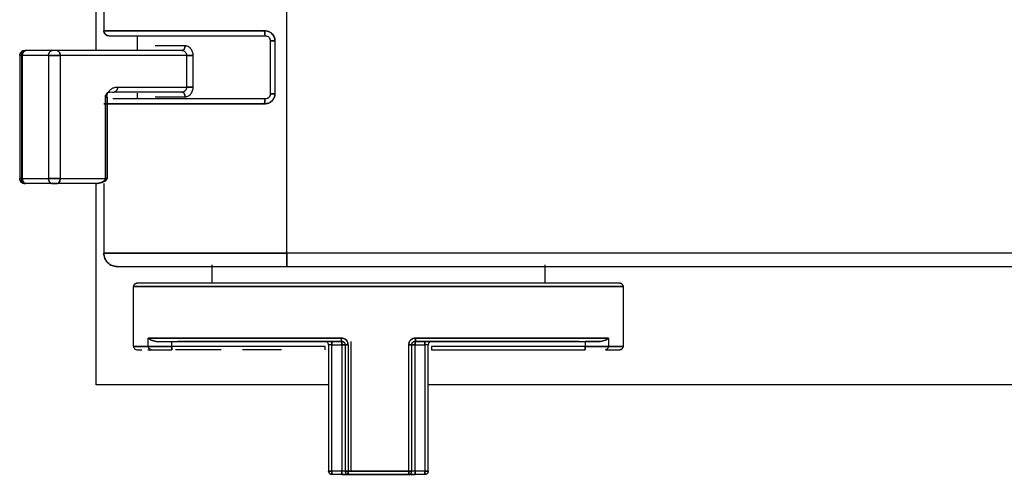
# Model space of a CAD drawing. Header units: millimetres. Extents: x -124 to 136, y -37 to 210.
# Tile 13 of 16: x -1 to 58, y 146 to 173. Entities that reach past the tile are written whole.
import ezdxf

# ---------------------------------------------------------------- set-up
doc = ezdxf.new("R2010")
doc.units = ezdxf.units.MM

msp = doc.modelspace()

# ---------------------------------------------------------------- linework, layer by layer
at = {"color": 7, "linetype": 'Continuous', "lineweight": 25}
for p, q in [((3.877, 171.037), (3.877, 204.087)), ((4.344, 177.754), (4.344, 172.229)), ((15.344, 158.837), (15.344, 173.537)), ((6.344, 171.929), (6.344, 171.037)), ((14.344, 171.629), (14.344, 168.429)), ((14.624, 171.629), (14.624, 168.429)), ((1.248, 171.037), (-0.366, 171.037)), ((9.037, 171.037), (1.53, 171.037)), ((7.425, 171.337), (9.229, 171.337)), ((-0.713, 170.742), (-0.713, 163.332)), ((1.019, 170.737), (-0.595, 170.737)), ((-0.595, 170.737), (-0.595, 163.337)), ((-0.535, 163.337), (-0.535, 170.737)), ((1.019, 170.737), (1.019, 163.337)), ((9.33, 170.737), (1.723, 170.737)), ((1.723, 170.737), (1.723, 163.337)), ((9.33, 168.837), (9.33, 170.737)), ((9.697, 170.737), (9.697, 168.837)), ((5.161, 168.837), (9.33, 168.837)), ((4.434, 163.337), (4.434, 168.237)), ((4.522, 168.237), (4.522, 163.337)), ((4.557, 163.337), (4.557, 168.237)), ((4.967, 168.537), (4.606, 168.515)), ((9.037, 168.537), (4.967, 168.537)), ((6.344, 168.479), (6.344, 168.129)), ((9.229, 168.237), (7.425, 168.237)), ((-0.595, 163.337), (1.019, 163.337)), ((1.723, 163.337), (4.522, 163.337)), ((1.248, 163.037), (-0.366, 163.037)), ((3.86, 163.037), (1.53, 163.037)), ((3.877, 150.914), (3.877, 163.037)), ((4.344, 163.035), (4.344, 158.837)), ((70.778, 158.837), (15.344, 158.837)), ((10.845, 157.037), (10.845, 158.137)), ((15.344, 158.037), (70.778, 158.037)), ((30.844, 158.137), (30.844, 157.037)), ((6.136, 153.237), (6.136, 156.837)), ((35.552, 156.837), (35.552, 153.237)), ((7.016, 153.237), (7.016, 153.737)), ((8.426, 153.237), (8.426, 153.537)), ((17.844, 153.337), (17.844, 145.737)), ((18.044, 153.537), (18.644, 153.537)), ((18.044, 145.737), (18.044, 153.337)), ((18.044, 153.337), (18.644, 153.337)), ((18.644, 153.337), (18.644, 145.737)), ((18.844, 153.337), (18.844, 145.737)), ((19.019, 153.337), (19.019, 145.737)), ((19.194, 153.537), (19.194, 145.737)), ((22.669, 145.737), (22.669, 153.337)), ((22.844, 145.737), (22.844, 153.337)), ((23.044, 153.337), (23.644, 153.337)), ((23.044, 145.737), (23.044, 153.337)), ((23.644, 153.337), (23.644, 145.737)), ((23.844, 145.737), (23.844, 153.337)), ((33.262, 153.537), (33.262, 153.237)), ((34.672, 153.737), (34.672, 153.237)), ((6.978, 153.037), (7.204, 153.037)), ((17.644, 153.237), (8.426, 153.237)), ((11.391, 153.037), (8.644, 153.037)), ((33.262, 153.237), (24.044, 153.237)), ((24.044, 153.037), (33.262, 153.037)), ((17.844, 150.914), (3.877, 150.914)), ((61.545, 150.914), (23.844, 150.914)), ((18.644, 145.737), (18.044, 145.737)), ((19.019, 145.737), (22.669, 145.737)), ((23.644, 145.737), (23.044, 145.737)), ((18.644, 145.537), (18.044, 145.537)), ((22.644, 145.537), (19.044, 145.537)), ((23.644, 145.537), (23.044, 145.537))]:
    msp.add_line(p, q, dxfattribs=at)
msp.add_arc((6.336, 153.237), 0.2, 180.01856, 270, dxfattribs=at)
for points in [[(4.644, 171.929), (4.605, 171.933), (4.526, 171.942), (4.427, 172.011), (4.358, 172.111), (4.349, 172.189), (4.344, 172.229)], [(14.008, 172.229), (13.353, 172.229), (12.043, 172.229), (10.198, 172.229), (8.517, 172.229), (7.062, 172.229), (5.876, 172.229), (5.006, 172.229), (4.449, 172.229), (4.379, 172.229), (4.344, 172.229)], [(4.344, 172.229), (4.349, 172.189), (4.358, 172.111), (4.427, 172.011), (4.526, 171.942), (4.605, 171.933), (4.644, 171.929)], [(4.344, 172.229), (4.379, 172.229), (4.449, 172.229), (5.006, 172.229), (5.876, 172.229), (7.062, 172.229), (8.517, 172.229), (10.198, 172.229), (12.043, 172.229), (13.353, 172.229), (14.008, 172.229)], [(14.044, 171.929), (14.039, 171.933), (14.03, 171.942), (14.018, 172.011), (14.009, 172.111), (14.008, 172.189), (14.008, 172.229)], [(4.644, 171.929), (4.678, 171.929), (4.746, 171.929), (5.288, 171.929), (6.134, 171.929), (7.288, 171.929), (8.704, 171.929), (10.338, 171.929), (12.133, 171.929), (13.407, 171.929), (14.044, 171.929)], [(4.819, 171.929), (4.969, 171.929), (5.268, 171.929), (6.139, 171.929), (7.287, 171.929), (8.704, 171.929), (10.338, 171.929), (12.133, 171.929), (13.407, 171.929), (14.044, 171.929)], [(14.624, 171.629), (14.587, 171.629), (14.512, 171.629), (14.42, 171.629), (14.356, 171.629), (14.348, 171.629), (14.344, 171.629)], [(-0.713, 170.737), (-0.708, 170.776), (-0.699, 170.855), (-0.63, 170.954), (-0.531, 171.024), (-0.452, 171.033), (-0.413, 171.037)], [(-0.413, 171.037), (-0.452, 171.033), (-0.531, 171.024), (-0.63, 170.954), (-0.699, 170.855), (-0.708, 170.776), (-0.713, 170.737)], [(-0.366, 171.037), (-0.396, 171.033), (-0.456, 171.024), (-0.531, 170.954), (-0.584, 170.855), (-0.591, 170.776), (-0.595, 170.737)], [(-0.595, 170.737), (-0.591, 170.776), (-0.584, 170.855), (-0.531, 170.954), (-0.456, 171.024), (-0.396, 171.033), (-0.366, 171.037)], [(-0.535, 170.737), (-0.533, 170.776), (-0.527, 170.855), (-0.482, 170.954), (-0.418, 171.024), (-0.367, 171.033), (-0.342, 171.037)], [(-0.413, 171.037), (-0.412, 171.037), (-0.41, 171.037), (-0.395, 171.037), (-0.373, 171.037), (-0.352, 171.037), (-0.342, 171.037)], [(-0.366, 171.037), (-0.379, 171.037), (-0.407, 171.037), (-0.411, 171.037), (-0.413, 171.037)], [(-0.366, 171.037), (-0.379, 171.037), (-0.406, 171.037), (-0.411, 171.037), (-0.413, 171.037)], [(1.248, 171.037), (1.218, 171.033), (1.158, 171.024), (1.082, 170.954), (1.029, 170.855), (1.022, 170.776), (1.019, 170.737)], [(1.019, 170.737), (1.022, 170.776), (1.029, 170.855), (1.082, 170.954), (1.158, 171.024), (1.218, 171.033), (1.248, 171.037)], [(1.53, 171.037), (1.508, 171.037), (1.464, 171.037), (1.383, 171.037), (1.305, 171.037), (1.267, 171.037), (1.248, 171.037)], [(1.53, 171.037), (1.555, 171.033), (1.606, 171.024), (1.67, 170.954), (1.715, 170.855), (1.72, 170.776), (1.723, 170.737)], [(1.723, 170.737), (1.72, 170.776), (1.715, 170.855), (1.67, 170.954), (1.606, 171.024), (1.555, 171.033), (1.53, 171.037)], [(9.229, 171.337), (9.226, 171.298), (9.22, 171.219), (9.176, 171.12), (9.112, 171.051), (9.062, 171.042), (9.037, 171.037)], [(-0.595, 170.737), (-0.629, 170.737), (-0.697, 170.737), (-0.707, 170.737), (-0.713, 170.737)], [(-0.713, 170.737), (-0.707, 170.737), (-0.697, 170.737), (-0.629, 170.737), (-0.595, 170.737)], [(1.019, 170.737), (1.067, 170.737), (1.163, 170.737), (1.358, 170.737), (1.559, 170.737), (1.668, 170.737), (1.723, 170.737)], [(1.723, 170.737), (1.668, 170.737), (1.559, 170.737), (1.358, 170.737), (1.163, 170.737), (1.067, 170.737), (1.019, 170.737)], [(9.33, 170.737), (9.357, 170.737), (9.411, 170.737), (9.511, 170.737), (9.611, 170.737), (9.669, 170.737), (9.697, 170.737)], [(5.161, 168.837), (5.158, 168.798), (5.152, 168.719), (5.107, 168.62), (5.043, 168.551), (4.993, 168.542), (4.967, 168.537)], [(9.697, 168.837), (9.669, 168.837), (9.611, 168.837), (9.511, 168.837), (9.411, 168.837), (9.357, 168.837), (9.33, 168.837)], [(4.434, 168.237), (4.442, 168.237), (4.456, 168.237), (4.479, 168.237), (4.5, 168.237), (4.52, 168.237), (4.536, 168.237), (4.548, 168.237), (4.556, 168.237), (4.557, 168.237), (4.557, 168.237)], [(4.557, 168.237), (4.557, 168.237), (4.556, 168.237), (4.548, 168.237), (4.537, 168.237), (4.527, 168.237), (4.522, 168.237)], [(9.037, 168.537), (9.062, 168.533), (9.112, 168.524), (9.176, 168.454), (9.22, 168.355), (9.226, 168.276), (9.229, 168.237)], [(14.008, 167.829), (14.008, 167.868), (14.009, 167.946), (14.018, 168.046), (14.03, 168.115), (14.039, 168.124), (14.044, 168.129)], [(14.344, 168.429), (14.348, 168.429), (14.356, 168.429), (14.42, 168.429), (14.512, 168.429), (14.587, 168.429), (14.624, 168.429)], [(4.344, 167.829), (4.379, 167.829), (4.449, 167.829), (5.006, 167.829), (5.876, 167.829), (7.062, 167.829), (8.517, 167.829), (10.198, 167.829), (12.043, 167.829), (13.353, 167.829), (14.008, 167.829)], [(14.008, 167.829), (13.353, 167.829), (12.043, 167.829), (10.198, 167.829), (8.517, 167.829), (7.062, 167.829), (5.876, 167.829), (5.006, 167.829), (4.449, 167.829), (4.379, 167.829), (4.344, 167.829)], [(-0.413, 163.037), (-0.452, 163.042), (-0.531, 163.051), (-0.63, 163.12), (-0.699, 163.219), (-0.708, 163.298), (-0.713, 163.337)], [(-0.713, 163.337), (-0.707, 163.337), (-0.697, 163.337), (-0.629, 163.337), (-0.595, 163.337)], [(-0.595, 163.337), (-0.629, 163.337), (-0.697, 163.337), (-0.707, 163.337), (-0.713, 163.337)], [(-0.713, 163.337), (-0.708, 163.298), (-0.699, 163.219), (-0.63, 163.12), (-0.531, 163.051), (-0.452, 163.042), (-0.413, 163.037)], [(-0.595, 163.337), (-0.591, 163.298), (-0.584, 163.219), (-0.531, 163.12), (-0.456, 163.051), (-0.396, 163.042), (-0.366, 163.037)], [(-0.366, 163.037), (-0.396, 163.042), (-0.456, 163.051), (-0.531, 163.12), (-0.584, 163.219), (-0.591, 163.298), (-0.595, 163.337)], [(-0.342, 163.037), (-0.367, 163.042), (-0.418, 163.051), (-0.482, 163.12), (-0.527, 163.219), (-0.533, 163.298), (-0.535, 163.337)], [(1.248, 163.037), (1.218, 163.042), (1.158, 163.051), (1.082, 163.12), (1.029, 163.219), (1.022, 163.298), (1.019, 163.337)], [(1.723, 163.337), (1.668, 163.337), (1.559, 163.337), (1.358, 163.337), (1.163, 163.337), (1.067, 163.337), (1.019, 163.337)], [(1.019, 163.337), (1.022, 163.298), (1.029, 163.219), (1.082, 163.12), (1.158, 163.051), (1.218, 163.042), (1.248, 163.037)], [(1.019, 163.337), (1.067, 163.337), (1.163, 163.337), (1.358, 163.337), (1.559, 163.337), (1.668, 163.337), (1.723, 163.337)], [(1.723, 163.337), (1.72, 163.298), (1.715, 163.219), (1.67, 163.12), (1.606, 163.051), (1.555, 163.042), (1.53, 163.037)], [(1.53, 163.037), (1.555, 163.042), (1.606, 163.051), (1.67, 163.12), (1.715, 163.219), (1.72, 163.298), (1.723, 163.337)], [(4.557, 163.337), (4.557, 163.337), (4.556, 163.337), (4.548, 163.337), (4.536, 163.337), (4.52, 163.337), (4.5, 163.337), (4.479, 163.337), (4.456, 163.337), (4.442, 163.337), (4.434, 163.337)], [(4.522, 163.337), (4.527, 163.337), (4.537, 163.337), (4.548, 163.337), (4.556, 163.337), (4.557, 163.337), (4.557, 163.337)], [(-0.342, 163.037), (-0.352, 163.037), (-0.373, 163.037), (-0.395, 163.037), (-0.41, 163.037), (-0.412, 163.037), (-0.413, 163.037)], [(-0.366, 163.037), (-0.379, 163.037), (-0.407, 163.037), (-0.411, 163.037), (-0.413, 163.037)], [(-0.413, 163.037), (-0.411, 163.037), (-0.406, 163.037), (-0.379, 163.037), (-0.366, 163.037)], [(1.248, 163.037), (1.267, 163.037), (1.305, 163.037), (1.383, 163.037), (1.464, 163.037), (1.508, 163.037), (1.53, 163.037)], [(3.86, 163.037), (3.609, 163.037), (3.107, 163.037), (2.491, 163.037), (2.064, 163.037), (2.009, 163.037), (1.981, 163.037)], [(4.344, 158.837), (4.356, 158.732), (4.38, 158.523), (4.565, 158.258), (4.83, 158.073), (5.039, 158.049), (5.144, 158.037)], [(15.344, 158.837), (14.624, 158.837), (13.184, 158.837), (11.107, 158.837), (9.193, 158.837), (7.516, 158.837), (6.138, 158.837), (5.121, 158.837), (4.467, 158.837), (4.385, 158.837), (4.344, 158.837)], [(4.344, 158.837), (4.385, 158.837), (4.467, 158.837), (5.121, 158.837), (6.138, 158.837), (7.516, 158.837), (9.193, 158.837), (11.107, 158.837), (13.184, 158.837), (14.624, 158.837), (15.344, 158.837)], [(5.144, 158.037), (5.039, 158.049), (4.83, 158.073), (4.565, 158.258), (4.38, 158.523), (4.356, 158.732), (4.344, 158.837)], [(15.344, 158.837), (15.344, 158.732), (15.344, 158.523), (15.344, 158.258), (15.344, 158.073), (15.344, 158.049), (15.344, 158.037)], [(15.344, 158.037), (15.344, 158.049), (15.344, 158.073), (15.344, 158.258), (15.344, 158.523), (15.344, 158.732), (15.344, 158.837)], [(5.144, 158.037), (5.182, 158.037), (5.258, 158.037), (5.864, 158.037), (6.807, 158.037), (8.085, 158.037), (9.641, 158.037), (11.416, 158.037), (13.341, 158.037), (14.676, 158.037), (15.344, 158.037)], [(5.144, 158.037), (5.182, 158.037), (5.258, 158.037), (5.864, 158.037), (6.807, 158.037), (8.085, 158.037), (9.641, 158.037), (11.416, 158.037), (13.341, 158.037), (14.676, 158.037), (15.344, 158.037)], [(6.336, 157.037), (6.31, 157.034), (6.258, 157.028), (6.191, 156.982), (6.145, 156.916), (6.139, 156.863), (6.136, 156.837)], [(6.136, 156.837), (6.139, 156.863), (6.145, 156.916), (6.191, 156.982), (6.258, 157.028), (6.31, 157.034), (6.336, 157.037)], [(6.136, 156.837), (6.191, 156.837), (6.3, 156.837), (7.175, 156.837), (8.534, 156.837), (10.377, 156.837), (12.62, 156.837), (15.179, 156.837), (17.956, 156.837), (20.844, 156.837), (23.732, 156.837), (26.509, 156.837), (29.068, 156.837), (31.311, 156.837), (33.154, 156.837), (34.513, 156.837), (35.388, 156.837), (35.497, 156.837), (35.552, 156.837)], [(35.552, 156.837), (35.497, 156.837), (35.388, 156.837), (34.513, 156.837), (33.154, 156.837), (31.311, 156.837), (29.068, 156.837), (26.509, 156.837), (23.732, 156.837), (20.844, 156.837), (17.956, 156.837), (15.179, 156.837), (12.62, 156.837), (10.377, 156.837), (8.534, 156.837), (7.175, 156.837), (6.3, 156.837), (6.191, 156.837), (6.136, 156.837)], [(35.352, 157.037), (35.298, 157.037), (35.19, 157.037), (34.327, 157.037), (32.986, 157.037), (31.168, 157.037), (28.956, 157.037), (26.432, 157.037), (23.693, 157.037), (20.844, 157.037), (17.995, 157.037), (15.256, 157.037), (12.732, 157.037), (10.52, 157.037), (8.702, 157.037), (7.361, 157.037), (6.498, 157.037), (6.39, 157.037), (6.336, 157.037)], [(35.352, 157.037), (35.298, 157.037), (35.19, 157.037), (34.327, 157.037), (32.986, 157.037), (31.168, 157.037), (28.956, 157.037), (26.432, 157.037), (23.693, 157.037), (20.844, 157.037), (17.995, 157.037), (15.256, 157.037), (12.732, 157.037), (10.52, 157.037), (8.702, 157.037), (7.361, 157.037), (6.498, 157.037), (6.39, 157.037), (6.336, 157.037)], [(35.552, 156.837), (35.549, 156.863), (35.543, 156.916), (35.497, 156.982), (35.431, 157.028), (35.378, 157.034), (35.352, 157.037)], [(35.352, 157.037), (35.378, 157.034), (35.431, 157.028), (35.497, 156.982), (35.543, 156.916), (35.549, 156.863), (35.552, 156.837)], [(18.614, 153.737), (17.331, 153.737), (14.765, 153.737), (11.41, 153.737), (8.645, 153.737), (7.559, 153.737), (7.016, 153.737)], [(7.016, 153.737), (7.559, 153.737), (8.645, 153.737), (11.41, 153.737), (14.765, 153.737), (17.331, 153.737), (18.614, 153.737)], [(7.491, 153.537), (8.055, 153.537), (9.183, 153.537), (11.857, 153.537), (15.037, 153.537), (17.442, 153.537), (18.644, 153.537)], [(17.844, 153.337), (17.841, 153.363), (17.835, 153.416), (17.789, 153.482), (17.723, 153.528), (17.67, 153.534), (17.644, 153.537)], [(18.044, 153.337), (18.018, 153.337), (17.965, 153.337), (17.899, 153.337), (17.853, 153.337), (17.847, 153.337), (17.844, 153.337)], [(18.044, 153.337), (18.018, 153.337), (17.965, 153.337), (17.899, 153.337), (17.853, 153.337), (17.847, 153.337), (17.844, 153.337)], [(18.044, 153.537), (18.044, 153.534), (18.044, 153.528), (18.044, 153.482), (18.044, 153.416), (18.044, 153.363), (18.044, 153.337)], [(18.044, 153.337), (18.044, 153.363), (18.044, 153.416), (18.044, 153.482), (18.044, 153.528), (18.044, 153.534), (18.044, 153.537)], [(18.644, 153.537), (18.64, 153.54), (18.632, 153.546), (18.622, 153.592), (18.615, 153.658), (18.614, 153.711), (18.614, 153.737)], [(18.644, 153.537), (18.644, 153.534), (18.644, 153.528), (18.644, 153.482), (18.644, 153.416), (18.644, 153.363), (18.644, 153.337)], [(18.644, 153.337), (18.644, 153.363), (18.644, 153.416), (18.644, 153.482), (18.644, 153.528), (18.644, 153.534), (18.644, 153.537)], [(18.644, 153.337), (18.67, 153.337), (18.723, 153.337), (18.789, 153.337), (18.835, 153.337), (18.841, 153.337), (18.844, 153.337)], [(18.844, 153.337), (18.841, 153.337), (18.835, 153.337), (18.789, 153.337), (18.723, 153.337), (18.67, 153.337), (18.644, 153.337)], [(19.019, 153.337), (18.996, 153.337), (18.948, 153.337), (18.891, 153.337), (18.852, 153.337), (18.847, 153.337), (18.844, 153.337)], [(22.844, 153.337), (22.842, 153.337), (22.836, 153.337), (22.797, 153.337), (22.74, 153.337), (22.693, 153.337), (22.669, 153.337)], [(22.844, 153.337), (22.847, 153.337), (22.853, 153.337), (22.899, 153.337), (22.965, 153.337), (23.018, 153.337), (23.044, 153.337)], [(23.044, 153.337), (23.018, 153.337), (22.965, 153.337), (22.899, 153.337), (22.853, 153.337), (22.847, 153.337), (22.844, 153.337)], [(23.074, 153.737), (23.074, 153.711), (23.073, 153.658), (23.066, 153.592), (23.056, 153.546), (23.048, 153.54), (23.044, 153.537)], [(23.044, 153.337), (23.044, 153.363), (23.044, 153.416), (23.044, 153.482), (23.044, 153.528), (23.044, 153.534), (23.044, 153.537)], [(23.044, 153.537), (23.044, 153.534), (23.044, 153.528), (23.044, 153.482), (23.044, 153.416), (23.044, 153.363), (23.044, 153.337)], [(23.044, 153.537), (24.246, 153.537), (26.651, 153.537), (29.831, 153.537), (32.505, 153.537), (33.633, 153.537), (34.197, 153.537)], [(34.672, 153.737), (34.129, 153.737), (33.043, 153.737), (30.278, 153.737), (26.923, 153.737), (24.357, 153.737), (23.074, 153.737)], [(23.074, 153.737), (24.357, 153.737), (26.923, 153.737), (30.278, 153.737), (33.043, 153.737), (34.129, 153.737), (34.672, 153.737)], [(23.644, 153.337), (23.644, 153.363), (23.644, 153.416), (23.644, 153.482), (23.644, 153.528), (23.644, 153.534), (23.644, 153.537)], [(23.644, 153.537), (23.644, 153.534), (23.644, 153.528), (23.644, 153.482), (23.644, 153.416), (23.644, 153.363), (23.644, 153.337)], [(23.844, 153.337), (23.841, 153.337), (23.835, 153.337), (23.789, 153.337), (23.723, 153.337), (23.67, 153.337), (23.644, 153.337)], [(23.844, 153.337), (23.841, 153.337), (23.835, 153.337), (23.789, 153.337), (23.723, 153.337), (23.67, 153.337), (23.644, 153.337)], [(24.044, 153.537), (24.018, 153.534), (23.965, 153.528), (23.899, 153.482), (23.853, 153.416), (23.847, 153.363), (23.844, 153.337)], [(34.197, 153.537), (34.055, 153.537), (33.771, 153.537), (33.431, 153.537), (33.262, 153.537)], [(7.016, 153.237), (6.76, 153.237), (6.249, 153.237), (6.174, 153.237), (6.136, 153.237)], [(6.136, 153.237), (6.174, 153.237), (6.249, 153.237), (6.76, 153.237), (7.016, 153.237)], [(7.204, 153.037), (7.18, 153.04), (7.13, 153.046), (7.068, 153.092), (7.025, 153.158), (7.019, 153.211), (7.016, 153.237)], [(8.426, 153.237), (8.273, 153.237), (7.967, 153.237), (7.553, 153.237), (7.211, 153.237), (7.081, 153.237), (7.016, 153.237)], [(7.016, 153.237), (7.019, 153.211), (7.025, 153.158), (7.068, 153.092), (7.13, 153.046), (7.18, 153.04), (7.204, 153.037)], [(7.016, 153.237), (7.081, 153.237), (7.211, 153.237), (7.553, 153.237), (7.967, 153.237), (8.273, 153.237), (8.426, 153.237)], [(7.204, 153.037), (7.26, 153.037), (7.373, 153.037), (7.67, 153.037), (8.029, 153.037), (8.294, 153.037), (8.426, 153.037)], [(8.426, 153.237), (8.426, 153.211), (8.426, 153.158), (8.426, 153.092), (8.426, 153.046), (8.426, 153.04), (8.426, 153.037)], [(8.426, 153.037), (8.426, 153.04), (8.426, 153.046), (8.426, 153.092), (8.426, 153.158), (8.426, 153.211), (8.426, 153.237)], [(17.644, 153.037), (17.644, 153.04), (17.644, 153.046), (17.644, 153.092), (17.644, 153.158), (17.644, 153.211), (17.644, 153.237)], [(17.644, 153.037), (17.644, 153.04), (17.644, 153.046), (17.644, 153.092), (17.644, 153.158), (17.644, 153.211), (17.644, 153.237)], [(24.044, 153.237), (24.044, 153.211), (24.044, 153.158), (24.044, 153.092), (24.044, 153.046), (24.044, 153.04), (24.044, 153.037)], [(24.044, 153.237), (24.044, 153.211), (24.044, 153.158), (24.044, 153.092), (24.044, 153.046), (24.044, 153.04), (24.044, 153.037)], [(33.262, 153.037), (33.262, 153.04), (33.262, 153.046), (33.262, 153.092), (33.262, 153.158), (33.262, 153.211), (33.262, 153.237)], [(33.262, 153.237), (33.262, 153.211), (33.262, 153.158), (33.262, 153.092), (33.262, 153.046), (33.262, 153.04), (33.262, 153.037)], [(34.672, 153.237), (34.607, 153.237), (34.477, 153.237), (34.135, 153.237), (33.721, 153.237), (33.415, 153.237), (33.262, 153.237)], [(33.262, 153.237), (33.415, 153.237), (33.721, 153.237), (34.135, 153.237), (34.477, 153.237), (34.607, 153.237), (34.672, 153.237)], [(34.484, 153.037), (34.509, 153.04), (34.558, 153.046), (34.62, 153.092), (34.663, 153.158), (34.669, 153.211), (34.672, 153.237)], [(34.672, 153.237), (34.669, 153.211), (34.663, 153.158), (34.62, 153.092), (34.558, 153.046), (34.509, 153.04), (34.484, 153.037)], [(34.484, 153.037), (34.736, 153.037), (35.241, 153.037), (35.315, 153.037), (35.352, 153.037)], [(34.672, 153.237), (34.928, 153.237), (35.439, 153.237), (35.514, 153.237), (35.552, 153.237)], [(35.552, 153.237), (35.514, 153.237), (35.439, 153.237), (34.928, 153.237), (34.672, 153.237)], [(35.552, 153.237), (35.549, 153.211), (35.543, 153.158), (35.497, 153.092), (35.431, 153.046), (35.378, 153.04), (35.352, 153.037)], [(35.352, 153.037), (35.378, 153.04), (35.431, 153.046), (35.497, 153.092), (35.543, 153.158), (35.549, 153.211), (35.552, 153.237)], [(18.044, 145.537), (18.018, 145.54), (17.965, 145.546), (17.899, 145.592), (17.853, 145.658), (17.847, 145.711), (17.844, 145.737)], [(17.844, 145.737), (17.847, 145.711), (17.853, 145.658), (17.899, 145.592), (17.965, 145.546), (18.018, 145.54), (18.044, 145.537)], [(18.044, 145.737), (18.018, 145.737), (17.965, 145.737), (17.899, 145.737), (17.853, 145.737), (17.847, 145.737), (17.844, 145.737)], [(17.844, 145.737), (17.847, 145.737), (17.853, 145.737), (17.899, 145.737), (17.965, 145.737), (18.018, 145.737), (18.044, 145.737)], [(18.044, 145.537), (18.044, 145.54), (18.044, 145.546), (18.044, 145.592), (18.044, 145.658), (18.044, 145.711), (18.044, 145.737)], [(18.044, 145.737), (18.044, 145.711), (18.044, 145.658), (18.044, 145.592), (18.044, 145.546), (18.044, 145.54), (18.044, 145.537)], [(18.644, 145.537), (18.644, 145.54), (18.644, 145.546), (18.644, 145.592), (18.644, 145.658), (18.644, 145.711), (18.644, 145.737)], [(18.844, 145.737), (18.841, 145.737), (18.835, 145.737), (18.789, 145.737), (18.723, 145.737), (18.67, 145.737), (18.644, 145.737)], [(18.644, 145.737), (18.644, 145.711), (18.644, 145.658), (18.644, 145.592), (18.644, 145.546), (18.644, 145.54), (18.644, 145.537)], [(18.844, 145.737), (18.841, 145.737), (18.835, 145.737), (18.789, 145.737), (18.723, 145.737), (18.67, 145.737), (18.644, 145.737)], [(19.044, 145.537), (19.018, 145.54), (18.965, 145.546), (18.899, 145.592), (18.853, 145.658), (18.847, 145.711), (18.844, 145.737)], [(18.844, 145.737), (18.847, 145.711), (18.853, 145.658), (18.899, 145.592), (18.965, 145.546), (19.018, 145.54), (19.044, 145.537)], [(19.019, 145.737), (18.996, 145.737), (18.948, 145.737), (18.891, 145.737), (18.852, 145.737), (18.847, 145.737), (18.844, 145.737)], [(18.844, 145.737), (18.847, 145.737), (18.852, 145.737), (18.891, 145.737), (18.948, 145.737), (18.996, 145.737), (19.019, 145.737)], [(19.019, 145.737), (19.02, 145.711), (19.02, 145.658), (19.026, 145.592), (19.034, 145.546), (19.041, 145.54), (19.044, 145.537)], [(22.669, 145.737), (22.061, 145.737), (20.844, 145.737), (19.628, 145.737), (19.019, 145.737)], [(19.044, 145.537), (19.041, 145.54), (19.034, 145.546), (19.026, 145.592), (19.02, 145.658), (19.02, 145.711), (19.019, 145.737)], [(22.844, 145.737), (22.841, 145.711), (22.835, 145.658), (22.789, 145.592), (22.723, 145.546), (22.67, 145.54), (22.644, 145.537)], [(22.644, 145.537), (22.67, 145.54), (22.723, 145.546), (22.789, 145.592), (22.835, 145.658), (22.841, 145.711), (22.844, 145.737)], [(22.669, 145.737), (22.669, 145.711), (22.668, 145.658), (22.662, 145.592), (22.654, 145.546), (22.647, 145.54), (22.644, 145.537)], [(22.644, 145.537), (22.647, 145.54), (22.654, 145.546), (22.662, 145.592), (22.668, 145.658), (22.669, 145.711), (22.669, 145.737)], [(22.844, 145.737), (22.842, 145.737), (22.836, 145.737), (22.797, 145.737), (22.74, 145.737), (22.693, 145.737), (22.669, 145.737)], [(22.669, 145.737), (22.693, 145.737), (22.74, 145.737), (22.797, 145.737), (22.836, 145.737), (22.842, 145.737), (22.844, 145.737)], [(23.044, 145.737), (23.018, 145.737), (22.965, 145.737), (22.899, 145.737), (22.853, 145.737), (22.847, 145.737), (22.844, 145.737)], [(23.044, 145.737), (23.018, 145.737), (22.965, 145.737), (22.899, 145.737), (22.853, 145.737), (22.847, 145.737), (22.844, 145.737)], [(23.044, 145.737), (23.044, 145.711), (23.044, 145.658), (23.044, 145.592), (23.044, 145.546), (23.044, 145.54), (23.044, 145.537)], [(23.044, 145.537), (23.044, 145.54), (23.044, 145.546), (23.044, 145.592), (23.044, 145.658), (23.044, 145.711), (23.044, 145.737)], [(23.844, 145.737), (23.841, 145.711), (23.835, 145.658), (23.789, 145.592), (23.723, 145.546), (23.67, 145.54), (23.644, 145.537)], [(23.844, 145.737), (23.841, 145.737), (23.835, 145.737), (23.789, 145.737), (23.723, 145.737), (23.67, 145.737), (23.644, 145.737)], [(23.644, 145.737), (23.644, 145.711), (23.644, 145.658), (23.644, 145.592), (23.644, 145.546), (23.644, 145.54), (23.644, 145.537)], [(23.644, 145.537), (23.67, 145.54), (23.723, 145.546), (23.789, 145.592), (23.835, 145.658), (23.841, 145.711), (23.844, 145.737)], [(23.644, 145.737), (23.67, 145.737), (23.723, 145.737), (23.789, 145.737), (23.835, 145.737), (23.841, 145.737), (23.844, 145.737)], [(23.644, 145.537), (23.644, 145.54), (23.644, 145.546), (23.644, 145.592), (23.644, 145.658), (23.644, 145.711), (23.644, 145.737)], [(18.644, 145.537), (18.696, 145.537), (18.801, 145.537), (18.934, 145.537), (19.026, 145.537), (19.038, 145.537), (19.044, 145.537)], [(19.044, 145.537), (19.038, 145.537), (19.026, 145.537), (18.934, 145.537), (18.801, 145.537), (18.696, 145.537), (18.644, 145.537)], [(19.044, 145.537), (19.644, 145.537), (20.844, 145.537), (22.044, 145.537), (22.644, 145.537)], [(22.644, 145.537), (22.65, 145.537), (22.662, 145.537), (22.755, 145.537), (22.887, 145.537), (22.992, 145.537), (23.044, 145.537)], [(23.044, 145.537), (22.992, 145.537), (22.887, 145.537), (22.755, 145.537), (22.662, 145.537), (22.65, 145.537), (22.644, 145.537)]]:
    msp.add_open_spline(points, degree=3, dxfattribs=at)
for points, knots in [([(14.624, 171.629), (14.622, 171.668), (14.617, 171.747), (14.568, 171.898), (14.454, 172.065), (14.248, 172.201), (14.088, 172.219), (14.008, 172.229)], [0, 0, 0, 0, 0.123782, 0.247827, 0.495881, 0.746817, 1, 1, 1, 1]), ([(14.008, 172.229), (14.008, 172.191), (14.009, 172.133), (14.013, 172.063), (14.018, 172.015), (14.024, 171.976), (14.032, 171.939), (14.039, 171.933), (14.044, 171.929)], [0, 0, 0, 0, 0.2394568, 0.3683607, 0.5, 0.6316393, 0.7605432, 1, 1, 1, 1]), ([(14.008, 172.229), (14.087, 172.22), (14.245, 172.203), (14.451, 172.067), (14.566, 171.901), (14.617, 171.748), (14.622, 171.668), (14.624, 171.629)], [0, 0, 0, 0, 0.24987, 0.499451, 0.7485, 0.874989, 1, 1, 1, 1]), ([(14.044, 171.929), (14.083, 171.924), (14.161, 171.915), (14.261, 171.846), (14.33, 171.747), (14.339, 171.668), (14.344, 171.629)], [0, 0, 0, 0, 0.252876, 0.503106, 0.751661, 1, 1, 1, 1]), ([(14.344, 171.629), (14.348, 171.629), (14.356, 171.629), (14.42, 171.629), (14.514, 171.629), (14.589, 171.629), (14.624, 171.629)], [0, 0, 0, 0, 0.240935, 0.5, 0.759065, 1, 1, 1, 1]), ([(1.53, 171.037), (1.508, 171.037), (1.464, 171.037), (1.384, 171.037), (1.305, 171.037), (1.267, 171.037), (1.248, 171.037)], [0, 0, 0, 0, 0.249493, 0.49992, 0.749495, 1, 1, 1, 1]), ([(9.037, 171.037), (9.061, 171.041), (9.098, 171.047), (9.143, 171.085), (9.174, 171.123), (9.198, 171.171), (9.222, 171.241), (9.226, 171.299), (9.229, 171.337)], [0, 0, 0, 0, 0.239457, 0.368361, 0.5, 0.631639, 0.760543, 1, 1, 1, 1]), ([(9.33, 170.737), (9.328, 170.757), (9.326, 170.797), (9.307, 170.854), (9.278, 170.906), (9.228, 170.967), (9.146, 171.023), (9.073, 171.032), (9.037, 171.037)], [0, 0, 0, 0, 0.121695, 0.244, 0.367639, 0.492768, 0.745892, 1, 1, 1, 1]), ([(9.33, 170.737), (9.328, 170.755), (9.326, 170.794), (9.308, 170.85), (9.279, 170.905), (9.227, 170.968), (9.144, 171.024), (9.073, 171.033), (9.037, 171.037)], [0, 0, 0, 0, 0.11251, 0.232951, 0.362197, 0.500952, 0.749818, 1, 1, 1, 1]), ([(9.229, 171.337), (9.288, 171.328), (9.408, 171.309), (9.563, 171.172), (9.674, 170.974), (9.69, 170.816), (9.697, 170.737)], [0, 0, 0, 0, 0.24614, 0.494394, 0.745748, 1, 1, 1, 1]), ([(9.229, 171.337), (9.259, 171.335), (9.319, 171.33), (9.436, 171.281), (9.566, 171.171), (9.675, 170.971), (9.69, 170.815), (9.697, 170.737)], [0, 0, 0, 0, 0.12487, 0.251389, 0.50032, 0.749443, 1, 1, 1, 1]), ([(9.697, 170.737), (9.669, 170.737), (9.612, 170.737), (9.511, 170.737), (9.41, 170.737), (9.356, 170.737), (9.33, 170.737)], [0, 0, 0, 0, 0.243055, 0.5, 0.756945, 1, 1, 1, 1]), ([(4.522, 168.237), (4.524, 168.269), (4.532, 168.373), (4.611, 168.541), (4.746, 168.713), (4.942, 168.822), (5.085, 168.832), (5.161, 168.837)], [0, 0, 0, 0, 0.083759, 0.27763, 0.504769, 0.735247, 1, 1, 1, 1]), ([(4.522, 168.237), (4.527, 168.284), (4.539, 168.388), (4.619, 168.551), (4.746, 168.713), (4.942, 168.822), (5.084, 168.832), (5.161, 168.837)], [0, 0, 0, 0, 0.123906, 0.277643, 0.504782, 0.734531, 1, 1, 1, 1]), ([(5.161, 168.837), (5.158, 168.799), (5.154, 168.741), (5.13, 168.671), (5.105, 168.623), (5.074, 168.585), (5.029, 168.547), (4.992, 168.541), (4.967, 168.537)], [0, 0, 0, 0, 0.2394568, 0.3683607, 0.5, 0.6316393, 0.7605432, 1, 1, 1, 1]), ([(9.037, 168.537), (9.073, 168.542), (9.146, 168.551), (9.227, 168.607), (9.278, 168.668), (9.307, 168.72), (9.326, 168.777), (9.328, 168.817), (9.33, 168.837)], [0, 0, 0, 0, 0.253816, 0.506754, 0.631893, 0.75578, 0.878325, 1, 1, 1, 1]), ([(9.037, 168.537), (9.073, 168.541), (9.144, 168.55), (9.227, 168.607), (9.279, 168.669), (9.308, 168.724), (9.326, 168.781), (9.328, 168.819), (9.33, 168.837)], [0, 0, 0, 0, 0.250535, 0.499504, 0.638099, 0.767215, 0.887559, 1, 1, 1, 1]), ([(9.697, 168.837), (9.69, 168.758), (9.674, 168.6), (9.563, 168.401), (9.407, 168.265), (9.288, 168.246), (9.229, 168.237)], [0, 0, 0, 0, 0.254471, 0.506083, 0.754142, 1, 1, 1, 1]), ([(9.697, 168.837), (9.69, 168.759), (9.675, 168.603), (9.566, 168.404), (9.436, 168.293), (9.319, 168.244), (9.259, 168.239), (9.229, 168.237)], [0, 0, 0, 0, 0.250386, 0.499306, 0.748411, 0.875096, 1, 1, 1, 1]), ([(9.33, 168.837), (9.356, 168.837), (9.41, 168.837), (9.511, 168.837), (9.612, 168.837), (9.669, 168.837), (9.697, 168.837)], [0, 0, 0, 0, 0.243055, 0.5, 0.756945, 1, 1, 1, 1]), ([(4.434, 168.237), (4.436, 168.261), (4.439, 168.305), (4.465, 168.374), (4.495, 168.439), (4.54, 168.49), (4.671, 168.554), (4.832, 168.545), (4.967, 168.537)], [0, 0, 0, 0, 0.075004, 0.138311, 0.250895, 0.35624, 0.458513, 1, 1, 1, 1]), ([(4.498, 168.437), (4.485, 168.412), (4.464, 168.374), (4.439, 168.305), (4.436, 168.261), (4.434, 168.237)], [0, 0, 0, 0, 0.44855, 0.700946, 1, 1, 1, 1]), ([(4.434, 168.237), (4.446, 168.237), (4.465, 168.237), (4.491, 168.237), (4.512, 168.237), (4.531, 168.237), (4.546, 168.237), (4.555, 168.237), (4.557, 168.237), (4.557, 168.237)], [0, 0, 0, 0, 0.1979227, 0.3148054, 0.4424593, 0.5786692, 0.7199354, 0.8618798, 1, 1, 1, 1]), ([(4.557, 168.237), (4.557, 168.237), (4.555, 168.237), (4.547, 168.237), (4.536, 168.237), (4.526, 168.237), (4.522, 168.237)], [0, 0, 0, 0, 0.289425, 0.554073, 0.790961, 1, 1, 1, 1]), ([(14.044, 168.129), (13.407, 168.129), (12.133, 168.129), (10.338, 168.129), (8.704, 168.129), (7.286, 168.129), (6.141, 168.129), (5.303, 168.129), (5.021, 168.129), (4.89, 168.129)], [0, 0, 0, 0, 0.145694, 0.291388, 0.437082, 0.582776, 0.72847, 0.874164, 1, 1, 1, 1]), ([(14.044, 168.129), (13.407, 168.129), (12.133, 168.129), (10.338, 168.129), (8.704, 168.129), (7.286, 168.129), (6.141, 168.129), (5.303, 168.129), (5.021, 168.129), (4.89, 168.129)], [0, 0, 0, 0, 0.145695, 0.291389, 0.437084, 0.582778, 0.728473, 0.874167, 1, 1, 1, 1]), ([(9.229, 168.237), (9.226, 168.275), (9.222, 168.333), (9.198, 168.403), (9.174, 168.451), (9.143, 168.489), (9.098, 168.527), (9.061, 168.533), (9.037, 168.537)], [0, 0, 0, 0, 0.2394568, 0.3683607, 0.5, 0.6316393, 0.7605432, 1, 1, 1, 1]), ([(14.008, 167.829), (14.088, 167.838), (14.247, 167.856), (14.454, 167.992), (14.568, 168.159), (14.617, 168.31), (14.622, 168.389), (14.624, 168.429)], [0, 0, 0, 0, 0.252967, 0.503707, 0.751958, 0.876161, 1, 1, 1, 1]), ([(14.624, 168.429), (14.622, 168.389), (14.617, 168.309), (14.566, 168.157), (14.452, 167.99), (14.246, 167.855), (14.087, 167.838), (14.008, 167.829)], [0, 0, 0, 0, 0.124952, 0.251368, 0.500171, 0.749199, 1, 1, 1, 1]), ([(14.044, 168.129), (14.039, 168.125), (14.032, 168.118), (14.024, 168.081), (14.018, 168.042), (14.013, 167.994), (14.009, 167.924), (14.008, 167.866), (14.008, 167.829)], [0, 0, 0, 0, 0.239457, 0.368361, 0.5, 0.631639, 0.760543, 1, 1, 1, 1]), ([(14.344, 168.429), (14.339, 168.389), (14.33, 168.31), (14.261, 168.211), (14.161, 168.142), (14.083, 168.133), (14.044, 168.129)], [0, 0, 0, 0, 0.248553, 0.497305, 0.747339, 1, 1, 1, 1]), ([(14.344, 168.429), (14.343, 168.409), (14.341, 168.369), (14.316, 168.292), (14.26, 168.209), (14.16, 168.141), (14.083, 168.133), (14.044, 168.129)], [0, 0, 0, 0, 0.126785, 0.252962, 0.502699, 0.751405, 1, 1, 1, 1]), ([(14.624, 168.429), (14.589, 168.429), (14.514, 168.429), (14.42, 168.429), (14.356, 168.429), (14.348, 168.429), (14.344, 168.429)], [0, 0, 0, 0, 0.240935, 0.5, 0.759065, 1, 1, 1, 1]), ([(2.281, 163.337), (2.29, 163.337), (2.307, 163.337), (2.444, 163.337), (2.655, 163.337), (2.937, 163.337), (3.274, 163.337), (3.648, 163.337), (3.956, 163.337), (4.129, 163.337), (4.172, 163.337)], [0, 0, 0, 0, 0.136456, 0.272913, 0.409369, 0.545826, 0.682282, 0.818739, 0.955195, 1, 1, 1, 1]), ([(2.281, 163.337), (2.29, 163.337), (2.307, 163.337), (2.444, 163.337), (2.655, 163.337), (2.937, 163.337), (3.274, 163.337), (3.648, 163.337), (3.956, 163.337), (4.129, 163.337), (4.172, 163.337)], [0, 0, 0, 0, 0.136456, 0.272913, 0.409369, 0.545826, 0.682282, 0.818739, 0.955195, 1, 1, 1, 1]), ([(4.522, 163.337), (4.521, 163.326), (4.519, 163.305), (4.502, 163.269), (4.464, 163.221), (4.372, 163.155), (4.173, 163.066), (3.985, 163.049), (3.86, 163.037)], [0, 0, 0, 0, 0.041303, 0.079503, 0.149472, 0.277822, 0.522274, 1, 1, 1, 1]), ([(3.86, 163.037), (3.97, 163.048), (4.136, 163.065), (4.308, 163.155), (4.386, 163.221), (4.418, 163.269), (4.432, 163.305), (4.433, 163.326), (4.434, 163.337)], [0, 0, 0, 0, 0.480307, 0.722426, 0.849558, 0.919481, 0.958033, 1, 1, 1, 1]), ([(3.86, 163.037), (3.99, 163.05), (4.185, 163.068), (4.394, 163.165), (4.484, 163.24), (4.517, 163.297), (4.52, 163.324), (4.522, 163.337)], [0, 0, 0, 0, 0.498649, 0.749633, 0.896457, 0.95207, 1, 1, 1, 1]), ([(4.434, 163.337), (4.433, 163.325), (4.43, 163.298), (4.402, 163.24), (4.326, 163.164), (4.145, 163.068), (3.974, 163.049), (3.86, 163.037)], [0, 0, 0, 0, 0.048371, 0.104198, 0.250554, 0.501669, 1, 1, 1, 1]), ([(4.434, 163.337), (4.446, 163.337), (4.465, 163.337), (4.491, 163.337), (4.512, 163.337), (4.531, 163.337), (4.546, 163.337), (4.555, 163.337), (4.557, 163.337), (4.557, 163.337)], [0, 0, 0, 0, 0.197923, 0.314805, 0.442459, 0.578669, 0.719935, 0.86188, 1, 1, 1, 1]), ([(4.557, 163.337), (4.557, 163.337), (4.555, 163.337), (4.547, 163.337), (4.536, 163.337), (4.526, 163.337), (4.522, 163.337)], [0, 0, 0, 0, 0.289425, 0.554073, 0.790961, 1, 1, 1, 1]), ([(1.53, 163.037), (1.508, 163.037), (1.464, 163.037), (1.384, 163.037), (1.305, 163.037), (1.267, 163.037), (1.248, 163.037)], [0, 0, 0, 0, 0.249493, 0.49992, 0.749495, 1, 1, 1, 1]), ([(7.016, 153.737), (7.07, 153.688), (7.178, 153.591), (7.387, 153.555), (7.491, 153.537)], [0, 0, 0, 0, 0.499235, 1, 1, 1, 1]), ([(7.491, 153.537), (7.387, 153.555), (7.178, 153.591), (7.07, 153.688), (7.016, 153.737)], [0, 0, 0, 0, 0.5007649, 1, 1, 1, 1]), ([(18.644, 153.537), (17.44, 153.537), (15.031, 153.537), (11.883, 153.537), (9.732, 153.537), (8.958, 153.537), (8.776, 153.537)], [0, 0, 0, 0, 0.302348, 0.604695, 0.907043, 1, 1, 1, 1]), ([(18.614, 153.737), (18.614, 153.712), (18.615, 153.673), (18.619, 153.627), (18.622, 153.595), (18.627, 153.569), (18.634, 153.544), (18.64, 153.54), (18.644, 153.537)], [0, 0, 0, 0, 0.239457, 0.368361, 0.5, 0.631639, 0.760543, 1, 1, 1, 1]), ([(19.019, 153.337), (19.018, 153.363), (19.014, 153.416), (18.982, 153.517), (18.907, 153.628), (18.771, 153.719), (18.666, 153.731), (18.614, 153.737)], [0, 0, 0, 0, 0.12468, 0.249421, 0.498122, 0.748407, 1, 1, 1, 1]), ([(18.614, 153.737), (18.666, 153.731), (18.771, 153.719), (18.906, 153.629), (18.981, 153.518), (19.014, 153.417), (19.018, 153.364), (19.019, 153.337)], [0, 0, 0, 0, 0.250453, 0.499325, 0.748426, 0.874254, 1, 1, 1, 1]), ([(18.644, 153.537), (18.659, 153.536), (18.687, 153.534), (18.736, 153.518), (18.778, 153.489), (18.811, 153.45), (18.83, 153.415), (18.842, 153.376), (18.843, 153.35), (18.844, 153.337)], [0, 0, 0, 0, 0.142849, 0.273794, 0.499398, 0.627668, 0.753674, 0.877689, 1, 1, 1, 1]), ([(18.644, 153.537), (18.67, 153.534), (18.722, 153.528), (18.789, 153.483), (18.826, 153.427), (18.842, 153.377), (18.843, 153.35), (18.844, 153.337)], [0, 0, 0, 0, 0.253912, 0.504694, 0.752361, 0.876257, 1, 1, 1, 1]), ([(18.844, 153.337), (18.846, 153.337), (18.851, 153.337), (18.891, 153.337), (18.949, 153.337), (18.996, 153.337), (19.019, 153.337)], [0, 0, 0, 0, 0.241646, 0.5, 0.758354, 1, 1, 1, 1]), ([(23.074, 153.737), (23.022, 153.731), (22.917, 153.719), (22.781, 153.628), (22.706, 153.517), (22.674, 153.416), (22.671, 153.363), (22.669, 153.337)], [0, 0, 0, 0, 0.251373, 0.501465, 0.750371, 0.875292, 1, 1, 1, 1]), ([(22.669, 153.337), (22.671, 153.364), (22.674, 153.417), (22.707, 153.518), (22.782, 153.629), (22.917, 153.719), (23.022, 153.731), (23.074, 153.737)], [0, 0, 0, 0, 0.125659, 0.251407, 0.500229, 0.749265, 1, 1, 1, 1]), ([(22.669, 153.337), (22.692, 153.337), (22.739, 153.337), (22.797, 153.337), (22.837, 153.337), (22.842, 153.337), (22.844, 153.337)], [0, 0, 0, 0, 0.241646, 0.5, 0.758354, 1, 1, 1, 1]), ([(22.844, 153.337), (22.845, 153.35), (22.846, 153.376), (22.858, 153.414), (22.877, 153.45), (22.91, 153.489), (22.952, 153.518), (23.001, 153.534), (23.029, 153.536), (23.044, 153.537)], [0, 0, 0, 0, 0.1221852, 0.2460813, 0.3719739, 0.5001349, 0.7259153, 0.8569908, 1, 1, 1, 1]), ([(22.844, 153.337), (22.845, 153.35), (22.846, 153.377), (22.863, 153.427), (22.9, 153.483), (22.967, 153.528), (23.018, 153.534), (23.044, 153.537)], [0, 0, 0, 0, 0.123771, 0.247846, 0.495717, 0.746309, 1, 1, 1, 1]), ([(23.044, 153.537), (23.048, 153.54), (23.054, 153.544), (23.061, 153.569), (23.066, 153.595), (23.07, 153.627), (23.073, 153.673), (23.074, 153.712), (23.074, 153.737)], [0, 0, 0, 0, 0.2394568, 0.3683607, 0.5, 0.6316393, 0.7605432, 1, 1, 1, 1]), ([(32.912, 153.537), (32.73, 153.537), (31.956, 153.537), (29.805, 153.537), (26.657, 153.537), (24.248, 153.537), (23.044, 153.537)], [0, 0, 0, 0, 0.092957, 0.395305, 0.697652, 1, 1, 1, 1]), ([(34.197, 153.537), (34.301, 153.555), (34.51, 153.591), (34.618, 153.688), (34.672, 153.737)], [0, 0, 0, 0, 0.500794, 1, 1, 1, 1]), ([(34.672, 153.737), (34.618, 153.688), (34.51, 153.591), (34.301, 153.555), (34.197, 153.537)], [0, 0, 0, 0, 0.4992065, 1, 1, 1, 1]), ([(6.336, 153.037), (6.345, 153.037), (6.354, 153.037), (6.603, 153.037), (6.628, 153.037)], [0, 0, 0, 0, 0.898494, 1, 1, 1, 1]), ([(15.014, 153.037), (14.984, 153.037), (14.938, 153.037), (14.627, 153.037), (14.326, 153.037), (13.964, 153.037), (13.417, 153.037), (12.971, 153.037), (12.674, 153.037)], [0, 0, 0, 0, 0.248725, 0.374161, 0.49961, 0.62398, 0.749385, 1, 1, 1, 1]), ([(15.014, 153.037), (14.984, 153.037), (14.938, 153.037), (14.628, 153.037), (14.327, 153.037), (13.964, 153.037), (13.417, 153.037), (12.971, 153.037), (12.674, 153.037)], [0, 0, 0, 0, 0.248957, 0.372635, 0.499736, 0.62393, 0.749444, 1, 1, 1, 1])]:
    msp.add_open_spline(points, degree=3, knots=knots, dxfattribs=at)

doc.saveas('drawing.dxf')
